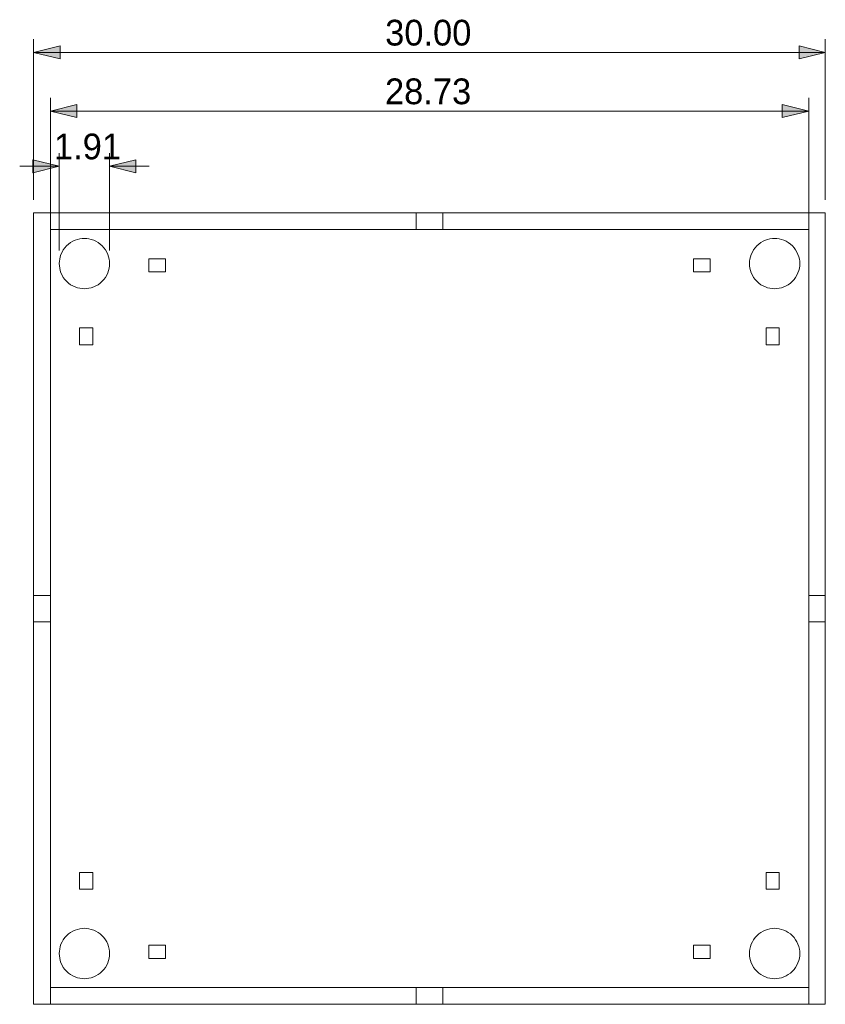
# Model space of a CAD drawing. Header units: inches. Extents: x 19 to 589, y 49 to 745.
import ezdxf

# ---------------------------------------------------------------- set-up
doc = ezdxf.new("R2010")
doc.units = ezdxf.units.IN
doc.header["$MEASUREMENT"] = 0
doc.layers.add('Layer 1', color=7, linetype='Continuous')

msp = doc.modelspace()

# ---------------------------------------------------------------- hatches: boundary and pattern name
at = {"layer": 'Layer 1', "true_color": 0xffffff}
for points in [[(29.16, 722.16), (47.88, 717.48), (47.88, 726.72)], [(589.08, 722.16), (570.48, 726.72), (570.48, 717.48)], [(41.04, 680.64), (59.64, 675.96), (59.64, 685.2)], [(577.32, 680.64), (558.6, 685.2), (558.6, 675.96)], [(47.28, 641.52), (28.68, 646.2), (28.68, 636.84)], [(82.8, 641.52), (101.52, 636.84), (101.52, 646.2)]]:
    msp.add_hatch(color=7, dxfattribs=at).paths.add_polyline_path(points)

# ---------------------------------------------------------------- linework, layer by layer
at = {"layer": 'Layer 1', "color": 7, "lineweight": 13, "true_color": 0xffffff}
for points in [[(29.16, 617.88), (29.16, 731.4)], [(29.16, 722.16), (47.88, 717.48), (47.88, 726.72), (29.16, 722.16)], [(589.08, 722.16), (570.48, 726.72), (570.48, 717.48), (589.08, 722.16)], [(589.08, 617.88), (589.08, 731.4)], [(29.16, 722.16), (589.08, 722.16)], [(41.04, 606.12), (41.04, 689.88)], [(577.32, 606.12), (577.32, 689.88)], [(41.04, 680.64), (59.64, 675.96), (59.64, 685.2), (41.04, 680.64)], [(577.32, 680.64), (558.6, 685.2), (558.6, 675.96), (577.32, 680.64)], [(41.04, 680.64), (577.32, 680.64)], [(47.28, 582), (47.28, 650.76)], [(82.8, 582), (82.8, 650.76)], [(47.28, 641.52), (19.32, 641.52)], [(47.28, 641.52), (28.68, 646.2), (28.68, 636.84), (47.28, 641.52)], [(82.8, 641.52), (101.52, 636.84), (101.52, 646.2), (82.8, 641.52)], [(110.88, 641.52), (82.8, 641.52)], [(299.76, 608.64), (41.04, 608.64), (29.16, 608.64)], [(29.16, 608.64), (29.16, 337.92)], [(299.76, 608.64), (299.76, 596.76), (41.04, 596.76), (41.04, 608.64)], [(318.48, 608.64), (299.76, 608.64)], [(318.48, 596.76), (318.48, 608.64)], [(577.32, 608.64), (318.48, 608.64)], [(577.32, 608.64), (589.08, 608.64)], [(577.32, 608.64), (577.32, 596.76)], [(589.08, 608.64), (589.08, 337.92)], [(41.04, 596.76), (41.04, 337.92)], [(299.76, 596.76), (318.48, 596.76)], [(577.32, 596.76), (318.48, 596.76)], [(577.32, 337.92), (577.32, 596.76)], [(82.8, 572.64), (82.8, 571.08), (82.56, 569.4), (82.2, 567.84), (81.6, 566.16), (80.88, 564.48), (79.92, 562.92), (78.84, 561.48), (77.64, 560.16), (76.32, 558.84), (74.76, 557.76), (73.2, 556.92), (71.64, 556.2), (69.96, 555.6), (68.28, 555.24), (66.72, 555), (65.04, 554.88), (63.48, 555), (61.8, 555.24), (60.12, 555.6), (58.56, 556.2), (56.88, 556.92), (55.32, 557.76), (53.88, 558.84), (52.44, 560.16), (51.24, 561.48), (50.16, 562.92), (49.32, 564.48), (48.48, 566.16), (48, 567.84), (47.64, 569.4), (47.4, 571.08), (47.28, 572.64), (47.4, 574.32), (47.64, 575.88), (48, 577.56), (48.48, 579.24), (49.32, 580.8), (50.16, 582.36), (51.24, 583.92), (52.44, 585.24), (53.88, 586.44), (55.32, 587.52), (56.88, 588.48), (58.56, 589.2), (60.12, 589.8), (61.8, 590.16), (63.48, 590.4), (65.04, 590.52), (66.72, 590.4), (68.28, 590.16), (69.96, 589.8), (71.64, 589.2), (73.2, 588.48), (74.76, 587.52), (76.32, 586.44), (77.64, 585.24), (78.84, 583.92), (79.92, 582.36), (80.88, 580.8), (81.6, 579.24), (82.2, 577.56), (82.56, 575.88), (82.8, 574.32), (82.8, 572.64)], [(535.44, 572.64), (535.56, 574.32), (535.68, 575.88), (536.16, 577.56), (536.64, 579.24), (537.48, 580.8), (538.32, 582.36), (539.4, 583.92), (540.6, 585.24), (542.04, 586.44), (543.48, 587.52), (545.04, 588.48), (546.72, 589.2), (548.28, 589.8), (549.96, 590.16), (551.64, 590.4), (553.2, 590.52), (554.76, 590.4), (556.44, 590.16), (558.12, 589.8), (559.8, 589.2), (561.36, 588.48), (562.92, 587.52), (564.36, 586.44), (565.8, 585.24), (567, 583.92), (568.08, 582.36), (569.04, 580.8), (569.76, 579.24), (570.36, 577.56), (570.72, 575.88), (570.96, 574.32), (570.96, 572.64), (570.96, 571.08), (570.72, 569.4), (570.36, 567.84), (569.76, 566.16), (569.04, 564.48), (568.08, 562.92), (567, 561.48), (565.8, 560.16), (564.36, 558.84), (562.92, 557.76), (561.36, 556.92), (559.8, 556.2), (558.12, 555.6), (556.44, 555.24), (554.76, 555), (553.2, 554.88), (551.64, 555), (549.96, 555.24), (548.28, 555.6), (546.72, 556.2), (545.04, 556.92), (543.48, 557.76), (542.04, 558.84), (540.6, 560.16), (539.4, 561.48), (538.32, 562.92), (537.48, 564.48), (536.64, 566.16), (536.16, 567.84), (535.68, 569.4), (535.56, 571.08), (535.44, 572.64)], [(110.64, 566.76), (110.64, 576)], [(110.64, 576), (122.52, 576)], [(122.52, 576), (122.52, 566.76)], [(495.84, 576), (507.6, 576)], [(495.84, 566.76), (495.84, 576)], [(507.6, 576), (507.6, 566.76)], [(122.52, 566.76), (110.64, 566.76)], [(507.6, 566.76), (495.84, 566.76)], [(61.68, 527.16), (71.04, 527.16)], [(61.68, 515.28), (61.68, 527.16)], [(71.04, 527.16), (71.04, 515.28)], [(547.2, 527.16), (556.56, 527.16)], [(547.2, 515.28), (547.2, 527.16)], [(556.56, 527.16), (556.56, 515.28)], [(71.04, 515.28), (61.68, 515.28)], [(556.56, 515.28), (547.2, 515.28)], [(29.16, 337.92), (29.16, 319.32)], [(41.04, 319.32), (41.04, 337.92), (29.16, 337.92)], [(589.08, 337.92), (577.32, 337.92)], [(577.32, 319.32), (577.32, 337.92)], [(589.08, 319.32), (589.08, 337.92)], [(29.16, 319.32), (41.04, 319.32), (41.04, 60.48), (41.04, 48.6), (29.16, 48.6)], [(29.16, 319.32), (29.16, 48.6)], [(577.32, 319.32), (589.08, 319.32)], [(577.32, 60.48), (577.32, 319.32)], [(589.08, 319.32), (589.08, 48.6)], [(61.68, 130.08), (61.68, 141.96)], [(61.68, 141.96), (71.04, 141.96)], [(71.04, 141.96), (71.04, 130.08)], [(547.2, 141.96), (556.56, 141.96)], [(547.2, 130.08), (547.2, 141.96)], [(556.56, 141.96), (556.56, 130.08)], [(71.04, 130.08), (61.68, 130.08)], [(556.56, 130.08), (547.2, 130.08)], [(82.8, 84.48), (82.8, 82.92), (82.56, 81.36), (82.2, 79.68), (81.6, 78), (80.88, 76.32), (79.92, 74.76), (78.84, 73.32), (77.64, 72), (76.32, 70.68), (74.76, 69.6), (73.2, 68.76), (71.64, 68.04), (69.96, 67.44), (68.28, 67.08), (66.72, 66.84), (65.04, 66.72), (63.48, 66.84), (61.8, 67.08), (60.12, 67.44), (58.56, 68.04), (56.88, 68.76), (55.32, 69.6), (53.88, 70.68), (52.44, 72), (51.24, 73.32), (50.16, 74.76), (49.32, 76.32), (48.48, 78), (48, 79.68), (47.64, 81.36), (47.4, 82.92), (47.28, 84.48), (47.4, 86.16), (47.64, 87.72), (48, 89.4), (48.48, 91.08), (49.32, 92.76), (50.16, 94.32), (51.24, 95.76), (52.44, 97.08), (53.88, 98.4), (55.32, 99.48), (56.88, 100.32), (58.56, 101.04), (60.12, 101.64), (61.8, 102), (63.48, 102.24), (65.04, 102.36), (66.72, 102.24), (68.28, 102), (69.96, 101.64), (71.64, 101.04), (73.2, 100.32), (74.76, 99.48), (76.32, 98.4), (77.64, 97.08), (78.84, 95.76), (79.92, 94.32), (80.88, 92.76), (81.6, 91.08), (82.2, 89.4), (82.56, 87.72), (82.8, 86.16), (82.8, 84.48)], [(535.44, 84.48), (535.56, 86.16), (535.68, 87.72), (536.16, 89.4), (536.64, 91.08), (537.48, 92.76), (538.32, 94.32), (539.4, 95.76), (540.6, 97.08), (542.04, 98.4), (543.48, 99.48), (545.04, 100.32), (546.72, 101.04), (548.28, 101.64), (549.96, 102), (551.64, 102.24), (553.2, 102.36), (554.76, 102.24), (556.44, 102), (558.12, 101.64), (559.8, 101.04), (561.36, 100.32), (562.92, 99.48), (564.36, 98.4), (565.8, 97.08), (567, 95.76), (568.08, 94.32), (569.04, 92.76), (569.76, 91.08), (570.36, 89.4), (570.72, 87.72), (570.96, 86.16), (570.96, 84.48), (570.96, 82.92), (570.72, 81.36), (570.36, 79.68), (569.76, 78), (569.04, 76.32), (568.08, 74.76), (567, 73.32), (565.8, 72), (564.36, 70.68), (562.92, 69.6), (561.36, 68.76), (559.8, 68.04), (558.12, 67.44), (556.44, 67.08), (554.76, 66.84), (553.2, 66.72), (551.64, 66.84), (549.96, 67.08), (548.28, 67.44), (546.72, 68.04), (545.04, 68.76), (543.48, 69.6), (542.04, 70.68), (540.6, 72), (539.4, 73.32), (538.32, 74.76), (537.48, 76.32), (536.64, 78), (536.16, 79.68), (535.68, 81.36), (535.56, 82.92), (535.44, 84.48)], [(110.64, 90.48), (122.52, 90.48)], [(110.64, 81.12), (110.64, 90.48)], [(122.52, 90.48), (122.52, 81.12)], [(495.84, 90.48), (507.6, 90.48)], [(495.84, 81.12), (495.84, 90.48)], [(507.6, 90.48), (507.6, 81.12)], [(122.52, 81.12), (110.64, 81.12)], [(507.6, 81.12), (495.84, 81.12)], [(41.04, 60.48), (299.76, 60.48)], [(299.76, 60.48), (299.76, 48.6)], [(299.76, 48.6), (318.48, 48.6), (318.48, 60.48)], [(299.76, 60.48), (318.48, 60.48)], [(318.48, 60.48), (577.32, 60.48)], [(577.32, 60.48), (577.32, 48.6), (589.08, 48.6)], [(299.76, 48.6), (41.04, 48.6)], [(577.32, 48.6), (318.48, 48.6)]]:
    msp.add_lwpolyline(points, dxfattribs=at)
at = {"layer": 'Layer 1', "lineweight": 0}
for points in [[(29.16, 722.16), (47.88, 717.48), (47.88, 726.72), (29.16, 722.16)], [(589.08, 722.16), (570.48, 726.72), (570.48, 717.48), (589.08, 722.16)], [(41.04, 680.64), (59.64, 675.96), (59.64, 685.2), (41.04, 680.64)], [(577.32, 680.64), (558.6, 685.2), (558.6, 675.96), (577.32, 680.64)], [(47.28, 641.52), (28.68, 646.2), (28.68, 636.84), (47.28, 641.52)], [(82.8, 641.52), (101.52, 636.84), (101.52, 646.2), (82.8, 641.52)]]:
    msp.add_lwpolyline(points, dxfattribs=at)

# ---------------------------------------------------------------- texts
at = {"layer": 'Layer 1', "color": 7, "true_color": 0xffffff, "char_height": 18.217, "attachment_point": 7}
for s, insert in [('\\fCIDFont+F1|b0|i0|c0|p34;\\W1;30.00', (277.8, 726.72)), ('\\fCIDFont+F1|b0|i0|c0|p34;\\W1;28.73', (277.68, 685.2)), ('\\fCIDFont+F1|b0|i0|c0|p34;\\W1;1.91', (43.56, 646.2))]:
    msp.add_mtext(s, dxfattribs=dict(at, insert=insert))

doc.saveas('drawing.dxf')
